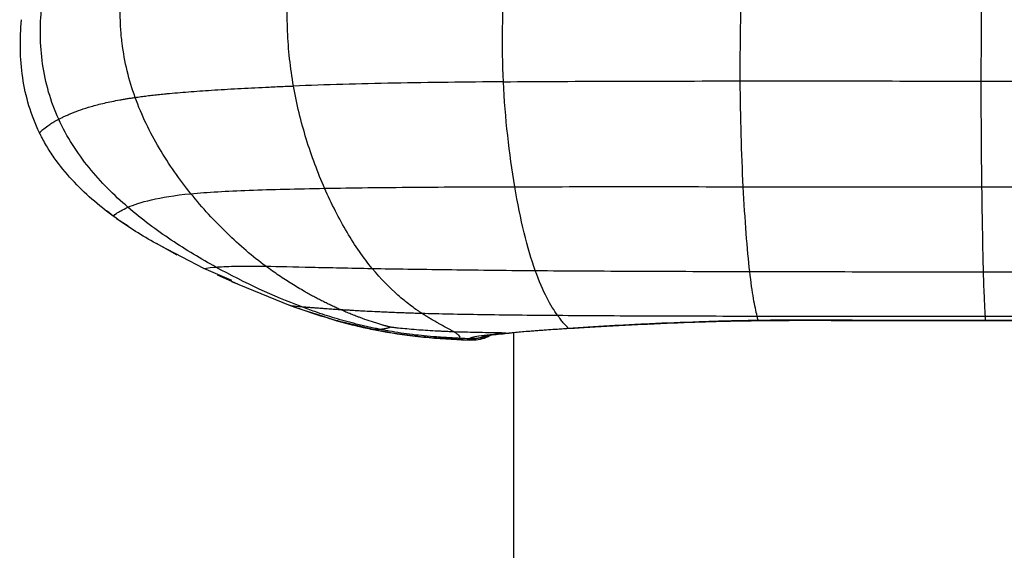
# Paper-space layout '_Right' of a CAD drawing. Header units: millimetres. Extents: x -152 to 619, y 0 to 682.
# Tile 3 of 10: x -93 to 24, y 395 to 458. Entities that reach past the tile are written whole.
import ezdxf

# ---------------------------------------------------------------- set-up
doc = ezdxf.new("R2010")
doc.units = ezdxf.units.MM

psp = doc.layouts.new('_Right')

# ---------------------------------------------------------------- linework, layer by layer
at = {"color": 7, "linetype": 'Continuous', "lineweight": 25}
for p, q in [((-81.58, 435.03), (-82.32, 435.62)), ((-81.18, 434.74), (-79.81, 433.88)), ((-76.15, 431.61), (-76.82, 431.95)), ((-76.5, 431.81), (-74.02, 430.42)), ((-70.8, 428.81), (-75.97, 431.51)), ((-67.47, 427.39), (-70.8, 428.81)), ((-69.23, 428.07), (-66.82, 427)), ((-67.53, 427.29), (-60.56, 424.43)), ((-60.71, 424.49), (-60.56, 424.43)), ((-56.84, 423.2), (-59.02, 423.88)), ((-4.91, 422.68), (-4.8, 422.66)), ((0.98, 422.71), (0.98, 422.67)), ((22.11, 423.15), (48.17, 423.15)), ((22.14, 422.69), (22.14, 422.67)), ((-50.83, 421.59), (-54.13, 422.4)), ((-27.49, 421.72), (-27.03, 421.74)), ((-39.18, 420.32), (-40.75, 420.39)), ((-40.74, 420.39), (-40.73, 420.39)), ((-34.91, 421.15), (-34.24, 421.19)), ((-34, 421.21), (-34, 5))]:
    psp.add_line(p, q, dxfattribs=at)
at = {"color": 7, "linetype": 'Continuous', "lineweight": 25, "flags": 128}
for points in [[(22.14, 422.69), (32.14, 422.69), (40.15, 422.69), (40.82, 422.69), (48.17, 422.69)], [(22.14, 422.64), (27.34, 422.64), (48.17, 422.64)]]:
    psp.add_lwpolyline(points, dxfattribs=at)
at = {"color": 7, "linetype": 'Continuous', "lineweight": 25}
for points, knots in [([(-35.19, 450.99), (-35.29, 453.13), (-35.32, 455.26), (-35.27, 459.49), (-35.19, 461.58), (-35.06, 463.63)], [0, 0, 0, 0, 0.5, 0.5, 1, 1, 1, 1]), ([(-7.04, 451.09), (-7.05, 453.22), (-7.03, 455.34), (-6.96, 459.55), (-6.9, 461.62), (-6.83, 463.66)], [0, 0, 0, 0, 0.5, 0.5, 1, 1, 1, 1]), ([(21.62, 451.07), (21.62, 453.21), (21.63, 455.34), (21.66, 459.55), (21.68, 461.63), (21.7, 463.67)], [0, 0, 0, 0, 0.5, 0.5, 1, 1, 1, 1]), ([(-60.16, 450.48), (-60.53, 452.63), (-60.77, 454.82), (-60.9, 458.09), (-60.91, 459.18), (-60.88, 460.8), (-60.86, 461.34), (-60.81, 462.14), (-60.79, 462.55), (-60.76, 463.01), (-60.74, 463.25), (-60.73, 463.36), (-60.72, 463.42), (-60.72, 463.45), (-60.72, 463.46), (-60.72, 463.47), (-60.72, 463.48)], [0, 0, 0, 0, 0.5, 0.5, 0.75, 0.75, 0.875, 0.875, 0.9375, 0.96875, 0.984375, 0.992187, 0.996094, 0.998047, 0.998047, 1, 1, 1, 1]), ([(-78.98, 449.13), (-79.35, 450.15), (-79.67, 451.2), (-80.19, 453.35), (-80.39, 454.46), (-80.6, 456.15), (-80.66, 456.72), (-80.73, 457.85), (-80.75, 458.42), (-80.76, 459.55), (-80.75, 460.12), (-80.71, 460.97), (-80.69, 461.4), (-80.66, 461.83), (-80.63, 462.11), (-80.62, 462.26), (-80.6, 462.4)], [0, 0, 0, 0, 0.25, 0.25, 0.5, 0.5, 0.625, 0.625, 0.75, 0.75, 0.875, 0.875, 0.9375, 0.96875, 0.96875, 1, 1, 1, 1]), ([(-88.07, 446.54), (-88.55, 447.59), (-88.95, 448.68), (-89.58, 450.87), (-89.82, 451.99), (-90.3, 455.35), (-90.32, 457.62), (-90.1, 459.87)], [0, 0, 0, 0, 0.25, 0.25, 0.5, 0.5, 1, 1, 1, 1]), ([(-90.35, 444.92), (-90.86, 445.97), (-91.28, 447.05), (-91.94, 449.24), (-92.18, 450.36), (-92.68, 453.75), (-92.71, 456.05), (-92.5, 458.36)], [0, 0, 0, 0, 0.25, 0.25, 0.5, 0.5, 1, 1, 1, 1]), ([(-35.19, 450.99), (-39.65, 450.95), (-43.98, 450.9), (-50.25, 450.78), (-52.3, 450.74), (-56.31, 450.62), (-58.26, 450.56), (-60.16, 450.48)], [0, 0, 0, 0, 0.5, 0.5, 0.75, 0.75, 1, 1, 1, 1]), ([(-35.19, 450.99), (-30.74, 451.03), (-26.11, 451.05), (-16.68, 451.08), (-11.87, 451.08), (-7.04, 451.09)], [0, 0, 0, 0, 0.5, 0.5, 1, 1, 1, 1]), ([(-33.85, 438.52), (-34.18, 440.47), (-34.46, 442.52), (-34.92, 446.71), (-35.09, 448.85), (-35.19, 450.99)], [0, 0, 0, 0, 0.5, 0.5, 1, 1, 1, 1]), ([(-7.04, 451.09), (-2.2, 451.09), (2.65, 451.09), (12.25, 451.08), (17, 451.08), (21.62, 451.07)], [0, 0, 0, 0, 0.5, 0.5, 1, 1, 1, 1]), ([(-6.68, 438.53), (-6.78, 440.5), (-6.86, 442.58), (-6.99, 446.8), (-7.02, 448.95), (-7.04, 451.09)], [0, 0, 0, 0, 0.5, 0.5, 1, 1, 1, 1]), ([(21.7, 438.5), (21.67, 440.48), (21.65, 442.55), (21.62, 446.78), (21.62, 448.94), (21.62, 451.07)], [0, 0, 0, 0, 0.5, 0.5, 1, 1, 1, 1]), ([(-78.98, 449.13), (-78.87, 449.15), (-78.64, 449.18), (-78.3, 449.23), (-77.94, 449.27), (-77.58, 449.32), (-77.22, 449.36), (-76.84, 449.4), (-76.46, 449.45), (-76.08, 449.49), (-75.69, 449.53), (-75.29, 449.57), (-74.22, 449.67), (-72.39, 449.82), (-69.54, 450.02), (-66.43, 450.2), (-63.88, 450.33), (-62.09, 450.41), (-61.13, 450.45), (-60.48, 450.47), (-60.16, 450.48)], [0, 0, 0, 0, 0.027272, 0.054299, 0.081088, 0.107647, 0.133983, 0.160105, 0.186019, 0.211735, 0.237258, 0.262597, 0.287758, 0.437241, 0.581952, 0.731676, 0.879003, 0.919393, 0.959718, 1, 1, 1, 1]), ([(-56.45, 438.34), (-57.27, 440.2), (-58.01, 442.16), (-59.26, 446.23), (-59.78, 448.34), (-60.16, 450.48)], [0, 0, 0, 0, 0.5, 0.5, 1, 1, 1, 1]), ([(-88.07, 446.54), (-88.02, 446.57), (-87.91, 446.63), (-87.73, 446.72), (-87.54, 446.81), (-87.35, 446.9), (-87.15, 446.99), (-86.94, 447.08), (-86.73, 447.18), (-86.26, 447.37), (-85.48, 447.66), (-84.22, 448.06), (-82.71, 448.46), (-81.34, 448.75), (-80.37, 448.92), (-79.93, 448.99), (-79.46, 449.06), (-79.14, 449.11), (-78.98, 449.13)], [0, 0, 0, 0, 0.037237, 0.074226, 0.110959, 0.147431, 0.183635, 0.219564, 0.255214, 0.290579, 0.439624, 0.582894, 0.734797, 0.879146, 0.909882, 0.940265, 0.970303, 1, 1, 1, 1]), ([(-72.36, 437.7), (-73.71, 439.38), (-74.98, 441.18), (-77.23, 444.99), (-78.21, 447), (-78.98, 449.13)], [0, 0, 0, 0, 0.5, 0.5, 1, 1, 1, 1]), ([(-89.84, 445.4), (-89.67, 445.54), (-89.43, 445.72), (-89, 446.01), (-88.83, 446.11), (-88.57, 446.27), (-88.43, 446.35), (-88.25, 446.44), (-88.17, 446.49), (-88.12, 446.52), (-88.1, 446.53), (-88.09, 446.53), (-88.08, 446.54), (-88.07, 446.54)], [0, 0, 0, 0, 0.5, 0.5, 0.75, 0.75, 0.875, 0.9375, 0.96875, 0.984375, 0.992188, 0.992188, 1, 1, 1, 1]), ([(-79.84, 436.09), (-81.49, 437.52), (-83.06, 439.07), (-85.17, 441.67), (-85.83, 442.58), (-87.04, 444.49), (-87.59, 445.49), (-88.07, 446.54)], [0, 0, 0, 0, 0.5, 0.5, 0.75, 0.75, 1, 1, 1, 1]), ([(-89.84, 445.4), (-90.03, 445.25), (-90.15, 445.13), (-90.27, 445.01), (-90.3, 444.97), (-90.33, 444.94), (-90.34, 444.93), (-90.35, 444.92), (-90.35, 444.92), (-90.35, 444.92)], [0, 0, 0, 0, 0.5, 0.5, 0.75, 0.75, 0.875, 0.875, 1, 1, 1, 1]), ([(-81.58, 435.03), (-83.32, 436.3), (-84.99, 437.73), (-87.24, 440.17), (-87.95, 441.04), (-88.93, 442.43), (-89.24, 442.91), (-89.67, 443.64), (-89.82, 443.89), (-90.02, 444.28), (-90.12, 444.47), (-90.24, 444.69), (-90.29, 444.81), (-90.32, 444.86), (-90.33, 444.89), (-90.34, 444.91), (-90.35, 444.92), (-90.35, 444.92)], [0, 0, 0, 0, 0.5, 0.5, 0.75, 0.75, 0.875, 0.875, 0.9375, 0.9375, 0.96875, 0.984375, 0.992187, 0.996094, 0.998047, 0.998047, 1, 1, 1, 1]), ([(-72.36, 437.7), (-70.42, 437.89), (-68.1, 438.01), (-62.76, 438.21), (-59.74, 438.28), (-56.45, 438.34)], [0, 0, 0, 0, 0.5, 0.5, 1, 1, 1, 1]), ([(-56.45, 438.34), (-53.17, 438.4), (-49.61, 438.44), (-42.05, 438.5), (-38.05, 438.52), (-33.85, 438.52)], [0, 0, 0, 0, 0.5, 0.5, 1, 1, 1, 1]), ([(-50.8, 428.82), (-51.83, 430.08), (-52.84, 431.53), (-54.74, 434.73), (-55.64, 436.49), (-56.45, 438.34)], [0, 0, 0, 0, 0.5, 0.5, 1, 1, 1, 1]), ([(-33.85, 438.52), (-29.65, 438.53), (-25.23, 438.54), (-16.12, 438.54), (-11.42, 438.53), (-6.68, 438.53)], [0, 0, 0, 0, 0.5, 0.5, 1, 1, 1, 1]), ([(-31.41, 428.57), (-31.87, 429.86), (-32.32, 431.38), (-33.14, 434.74), (-33.52, 436.58), (-33.85, 438.52)], [0, 0, 0, 0, 0.5, 0.5, 1, 1, 1, 1]), ([(-5.91, 428.46), (-6.05, 429.75), (-6.2, 431.29), (-6.46, 434.69), (-6.58, 436.56), (-6.68, 438.53)], [0, 0, 0, 0, 0.5, 0.5, 1, 1, 1, 1]), ([(21.89, 428.43), (21.85, 429.73), (21.82, 431.26), (21.75, 434.66), (21.72, 436.53), (21.7, 438.5)], [0, 0, 0, 0, 0.5, 0.5, 1, 1, 1, 1]), ([(-79.84, 436.09), (-79.17, 436.38), (-78.26, 436.69), (-75.82, 437.26), (-74.29, 437.51), (-72.36, 437.7)], [0, 0, 0, 0, 0.5, 0.5, 1, 1, 1, 1]), ([(-63.45, 429.08), (-65.01, 430.24), (-66.56, 431.56), (-69.55, 434.44), (-71, 436.02), (-72.36, 437.7)], [0, 0, 0, 0, 0.5, 0.5, 1, 1, 1, 1]), ([(-81.58, 435.03), (-81.58, 435.03), (-81.48, 435.15), (-80.94, 435.54), (-80.51, 435.8), (-79.84, 436.09)], [0, 0, 0, 0, 0.5, 0.5, 1, 1, 1, 1]), ([(-69.39, 428.99), (-71.14, 429.95), (-72.93, 431.02), (-76.45, 433.37), (-78.19, 434.67), (-79.84, 436.09)], [0, 0, 0, 0, 0.5, 0.5, 1, 1, 1, 1]), ([(-69.39, 428.99), (-68.85, 429.03), (-68.13, 429.06), (-66.18, 429.1), (-64.97, 429.11), (-63.45, 429.08)], [0, 0, 0, 0, 0.5, 0.5, 1, 1, 1, 1]), ([(-63.45, 429.08), (-61.92, 429.06), (-60.1, 429.02), (-55.88, 428.92), (-53.48, 428.87), (-50.8, 428.82)], [0, 0, 0, 0, 0.5, 0.5, 1, 1, 1, 1]), ([(-54.62, 423.95), (-54.79, 424.02), (-55.12, 424.17), (-55.63, 424.41), (-56.15, 424.66), (-56.68, 424.92), (-57.21, 425.19), (-57.75, 425.47), (-58.3, 425.77), (-58.91, 426.12), (-59.6, 426.52), (-60.35, 426.98), (-61.12, 427.46), (-61.89, 427.97), (-62.66, 428.51), (-63.18, 428.89), (-63.45, 429.08)], [0, 0, 0, 0, 0.058531, 0.117914, 0.178064, 0.238913, 0.300393, 0.362436, 0.424976, 0.487947, 0.572485, 0.657529, 0.742935, 0.828567, 0.914296, 1, 1, 1, 1]), ([(-50.8, 428.82), (-48.12, 428.77), (-45.17, 428.73), (-38.71, 428.64), (-35.21, 428.6), (-31.41, 428.57)], [0, 0, 0, 0, 0.5, 0.5, 1, 1, 1, 1]), ([(-44.93, 423.51), (-44.94, 423.52), (-44.95, 423.52), (-44.98, 423.54), (-45.02, 423.57), (-45.12, 423.63), (-45.31, 423.77), (-45.48, 423.88), (-45.82, 424.12), (-46.06, 424.29), (-46.76, 424.83), (-47.25, 425.22), (-48.74, 426.53), (-49.77, 427.57), (-50.8, 428.82)], [0, 0, 0, 0, 0.007812, 0.007812, 0.015625, 0.03125, 0.0625, 0.125, 0.125, 0.25, 0.25, 0.5, 0.5, 1, 1, 1, 1]), ([(-31.41, 428.57), (-27.62, 428.54), (-23.53, 428.52), (-14.96, 428.48), (-10.48, 428.47), (-5.91, 428.46)], [0, 0, 0, 0, 0.5, 0.5, 1, 1, 1, 1]), ([(-28.76, 423.26), (-29.16, 423.82), (-29.59, 424.5), (-30.49, 426.24), (-30.95, 427.28), (-31.41, 428.57)], [0, 0, 0, 0, 0.5, 0.5, 1, 1, 1, 1]), ([(-5.91, 428.46), (-1.28, 428.45), (3.36, 428.44), (12.62, 428.43), (17.25, 428.43), (21.89, 428.43)], [0, 0, 0, 0, 0.5, 0.5, 1, 1, 1, 1]), ([(-5.03, 423.17), (-5.17, 423.72), (-5.31, 424.4), (-5.61, 426.12), (-5.76, 427.16), (-5.91, 428.46)], [0, 0, 0, 0, 0.5, 0.5, 1, 1, 1, 1]), ([(21.89, 428.43), (25.08, 428.43), (28.27, 428.43), (31.46, 428.42), (34.24, 428.42), (37.02, 428.42), (39.8, 428.42), (42.58, 428.42), (45.36, 428.42), (48.14, 428.42)], [0, 0, 0, 0, 0.00957444, 0.00957444, 0.00957444, 0.01791283, 0.01791283, 0.01791283, 0.02625121, 0.02625121, 0.02625121, 0.02625121]), ([(22.11, 423.15), (22.07, 423.7), (22.04, 424.38), (21.96, 426.09), (21.92, 427.13), (21.89, 428.43)], [0, 0, 0, 0, 0.5, 0.5, 1, 1, 1, 1]), ([(-60.56, 424.43), (-59.94, 424.21), (-58.75, 423.78), (-57.47, 423.37), (-56.85, 423.17)], [0, 0, 0, 0, 0.512644, 1, 1, 1, 1]), ([(-60.5, 424.42), (-60.46, 424.42), (-60.36, 424.4), (-59.66, 424.33), (-59.26, 424.29)], [0, 0, 0, 0, 0.439494, 1, 1, 1, 1]), ([(-59.26, 424.29), (-59.21, 424.29), (-59.12, 424.28), (-58.97, 424.26), (-58.82, 424.25), (-58.65, 424.24), (-58.4, 424.22), (-58.03, 424.19), (-57.58, 424.15), (-57.18, 424.13), (-56.91, 424.11), (-56.67, 424.09), (-56.43, 424.07), (-56.15, 424.05), (-55.8, 424.03), (-55.43, 424), (-55.04, 423.98), (-54.76, 423.96), (-54.62, 423.95)], [0, 0, 0, 0, 0.055946, 0.111403, 0.166346, 0.220749, 0.274588, 0.40593, 0.534449, 0.599294, 0.65913, 0.697075, 0.730842, 0.786959, 0.84195, 0.895797, 0.948486, 1, 1, 1, 1]), ([(-49.96, 421.6), (-50.07, 421.62), (-50.3, 421.67), (-50.64, 421.74), (-50.98, 421.81), (-51.32, 421.89), (-51.67, 421.97), (-52.01, 422.05), (-52.36, 422.13), (-53.01, 422.3), (-53.98, 422.56), (-55.22, 422.91), (-56.43, 423.29), (-57.49, 423.65), (-58.44, 423.98), (-58.98, 424.19), (-59.26, 424.29)], [0, 0, 0, 0, 0.032561, 0.065507, 0.09885, 0.132602, 0.166773, 0.20137, 0.236396, 0.271857, 0.403608, 0.541003, 0.672331, 0.808053, 0.903105, 1, 1, 1, 1]), ([(-54.62, 423.95), (-54.55, 423.95), (-54.42, 423.94), (-54.21, 423.92), (-53.99, 423.91), (-53.77, 423.9), (-53.44, 423.88), (-52.98, 423.85), (-52.36, 423.81), (-51.55, 423.77), (-50.66, 423.72), (-49.41, 423.67), (-48.3, 423.62), (-47.19, 423.58), (-46.46, 423.55), (-45.71, 423.53), (-45.19, 423.51), (-44.93, 423.51)], [0, 0, 0, 0, 0.0329366, 0.0655035, 0.0977147, 0.129584, 0.1611256, 0.2383895, 0.3144626, 0.3926182, 0.5189151, 0.5974896, 0.759536, 0.8193139, 0.8792249, 0.9394083, 1, 1, 1, 1]), ([(-52.44, 423.05), (-52.53, 423.09), (-52.73, 423.17), (-53.12, 423.32), (-53.62, 423.52), (-54.15, 423.74), (-54.48, 423.89), (-54.62, 423.95)], [0, 0, 0, 0, 0.134272, 0.270489, 0.540663, 0.810211, 1, 1, 1, 1]), ([(-57.92, 423.56), (-57.15, 423.3), (-54.81, 422.49), (-52.39, 421.94), (-50.76, 421.58)], [0, 0, 0, 0, 0.328739, 1, 1, 1, 1]), ([(-54.13, 422.4), (-54.39, 422.46), (-55.3, 422.68), (-56.19, 422.98), (-56.84, 423.2)], [0, 0, 0, 0, 0.27762, 1, 1, 1, 1]), ([(-48.65, 421.85), (-48.68, 421.86), (-48.74, 421.87), (-48.83, 421.89), (-48.92, 421.92), (-49.02, 421.95), (-49.13, 421.98), (-49.25, 422.01), (-49.37, 422.04), (-49.5, 422.08), (-49.75, 422.15), (-50.13, 422.27), (-50.8, 422.48), (-51.45, 422.7), (-52.05, 422.91), (-52.31, 423.01), (-52.44, 423.05)], [0, 0, 0, 0, 0.021493, 0.045192, 0.070922, 0.098499, 0.127814, 0.158851, 0.191603, 0.226002, 0.261919, 0.389878, 0.530096, 0.799374, 0.898574, 1, 1, 1, 1]), ([(-44.93, 423.51), (-42.82, 423.45), (-40.46, 423.4), (-35.11, 423.32), (-32.12, 423.28), (-28.76, 423.26)], [0, 0, 0, 0, 0.5, 0.5, 1, 1, 1, 1]), ([(-41.07, 421.28), (-41.11, 421.31), (-41.18, 421.35), (-41.3, 421.42), (-41.43, 421.49), (-41.57, 421.57), (-41.73, 421.65), (-41.93, 421.76), (-42.22, 421.91), (-42.56, 422.1), (-42.87, 422.27), (-43.12, 422.41), (-43.38, 422.56), (-43.7, 422.74), (-44.08, 422.97), (-44.5, 423.22), (-44.78, 423.41), (-44.93, 423.51)], [0, 0, 0, 0, 0.049072, 0.098308, 0.147703, 0.19725, 0.246946, 0.296785, 0.387384, 0.494423, 0.56757, 0.619903, 0.672477, 0.746171, 0.830587, 0.915206, 1, 1, 1, 1]), ([(-28.76, 423.26), (-25.39, 423.23), (-21.66, 423.21), (-13.67, 423.18), (-9.42, 423.17), (-5.03, 423.17)], [0, 0, 0, 0, 0.5, 0.5, 1, 1, 1, 1]), ([(-27.49, 421.72), (-27.67, 421.91), (-27.86, 422.13), (-28.18, 422.5), (-28.29, 422.64), (-28.46, 422.86), (-28.55, 422.97), (-28.65, 423.11), (-28.7, 423.18), (-28.73, 423.22), (-28.74, 423.24), (-28.75, 423.25), (-28.75, 423.25), (-28.76, 423.26)], [0, 0, 0, 0, 0.5, 0.5, 0.75, 0.75, 0.875, 0.9375, 0.96875, 0.984375, 0.992187, 0.992187, 1, 1, 1, 1]), ([(-27.49, 421.72), (-27.11, 421.75), (-26.72, 421.77), (-25.93, 421.82), (-25.53, 421.85), (-24.31, 421.93), (-23.46, 421.98), (-21.72, 422.08), (-20.83, 422.12), (-19, 422.22), (-18.06, 422.27), (-15.18, 422.4), (-13.2, 422.47), (-10.13, 422.57), (-9.1, 422.6), (-7.54, 422.63), (-7.02, 422.65), (-5.96, 422.66), (-5.43, 422.67), (-4.91, 422.68)], [0, 0, 0, 0, 0.0625, 0.0625, 0.125, 0.125, 0.25, 0.25, 0.375, 0.375, 0.5, 0.5, 0.75, 0.75, 0.875, 0.875, 0.9375, 0.9375, 1, 1, 1, 1]), ([(-27.03, 421.72), (-26.66, 421.75), (-25.48, 421.83), (-23.26, 421.96), (-20.38, 422.11), (-17.32, 422.26), (-14.11, 422.4), (-10.77, 422.51), (-7.66, 422.59), (-5.65, 422.62), (-4.8, 422.63)], [0, 0, 0, 0, 0.062865, 0.2007, 0.339681, 0.479369, 0.618384, 0.758603, 0.899015, 1, 1, 1, 1]), ([(-4.8, 422.63), (-4.59, 422.63), (-3.28, 422.65), (-1.34, 422.66), (0.38, 422.66), (0.98, 422.66)], [0, 0, 0, 0, 0.108555, 0.689621, 1, 1, 1, 1]), ([(0.98, 422.67), (2.85, 422.66), (9.9, 422.64), (16.95, 422.64), (22.14, 422.65)], [0, 0, 0, 0, 0.264546, 1, 1, 1, 1]), ([(-54.32, 422.43), (-53.73, 422.27), (-52.56, 421.97), (-51.35, 421.71), (-50.76, 421.58)], [0, 0, 0, 0, 0.507486, 1, 1, 1, 1]), ([(-50.86, 421.6), (-49.25, 421.3), (-45.9, 420.69), (-42.5, 420.49), (-40.74, 420.39)], [0, 0, 0, 0, 0.481338, 1, 1, 1, 1]), ([(-40.75, 420.39), (-40.78, 420.39), (-40.81, 420.39), (-40.86, 420.39), (-40.95, 420.4), (-41.16, 420.41), (-41.56, 420.43), (-41.9, 420.45), (-42.58, 420.49), (-43.02, 420.52), (-44.33, 420.63), (-45.17, 420.71), (-47.65, 421), (-49.24, 421.26), (-50.83, 421.59)], [0, 0, 0, 0, 0.007813, 0.007813, 0.015625, 0.03125, 0.0625, 0.125, 0.125, 0.25, 0.25, 0.5, 0.5, 1, 1, 1, 1]), ([(-50.76, 421.59), (-50.72, 421.58), (-50.62, 421.57), (-50.19, 421.59), (-49.96, 421.6)], [0, 0, 0, 0, 0.434832, 1, 1, 1, 1]), ([(-49.96, 421.6), (-49.9, 421.6), (-49.79, 421.61), (-49.55, 421.64), (-49.31, 421.68), (-49.09, 421.73), (-48.95, 421.76), (-48.86, 421.79), (-48.79, 421.81), (-48.75, 421.82), (-48.71, 421.83), (-48.69, 421.84), (-48.66, 421.85), (-48.65, 421.85)], [0, 0, 0, 0, 0.150113, 0.295151, 0.590733, 0.694888, 0.791549, 0.877916, 0.906658, 0.933323, 0.95782, 0.980101, 1, 1, 1, 1]), ([(-40.4, 420.51), (-40.64, 420.53), (-41.11, 420.55), (-41.8, 420.59), (-42.49, 420.63), (-43.42, 420.7), (-44.59, 420.8), (-46.01, 420.95), (-47.4, 421.14), (-48.52, 421.33), (-49.37, 421.48), (-49.76, 421.56), (-49.96, 421.6)], [0, 0, 0, 0, 0.074198, 0.146522, 0.217135, 0.286202, 0.435798, 0.580484, 0.72623, 0.871831, 0.935498, 1, 1, 1, 1]), ([(-41.07, 421.28), (-41.27, 421.29), (-41.65, 421.31), (-42.22, 421.33), (-42.77, 421.36), (-43.52, 421.39), (-44.44, 421.45), (-45.57, 421.53), (-46.64, 421.62), (-47.44, 421.71), (-47.95, 421.76), (-48.21, 421.79), (-48.44, 421.82), (-48.58, 421.84), (-48.65, 421.85)], [0, 0, 0, 0, 0.074928, 0.147562, 0.218136, 0.286831, 0.437502, 0.578874, 0.733142, 0.866643, 0.905505, 0.940848, 0.972451, 1, 1, 1, 1]), ([(-34.91, 421.15), (-33.94, 421.24), (-32.84, 421.33), (-30.35, 421.52), (-28.98, 421.62), (-27.49, 421.72)], [0, 0, 0, 0, 0.5, 0.5, 1, 1, 1, 1]), ([(-34.24, 421.19), (-34.14, 421.2), (-33.6, 421.25), (-32.38, 421.36), (-31.12, 421.46), (-30.5, 421.51)], [0, 0, 0, 0, 0.1020889, 0.5512564, 1, 1, 1, 1]), ([(-30.34, 421.52), (-29.66, 421.57), (-28.64, 421.64), (-27.45, 421.71), (-27.05, 421.73)], [0, 0, 0, 0, 0.660932, 1, 1, 1, 1]), ([(-34.91, 421.15), (-35.08, 421.15), (-35.77, 421.16), (-36.95, 421.18), (-38.4, 421.21), (-39.77, 421.24), (-40.65, 421.27), (-41.07, 421.28)], [0, 0, 0, 0, 0.083122, 0.331421, 0.566293, 0.788816, 1, 1, 1, 1]), ([(-40.76, 421.08), (-40.78, 421.1), (-40.83, 421.13), (-40.91, 421.19), (-40.99, 421.24), (-41.05, 421.27), (-41.07, 421.28)], [0, 0, 0, 0, 0.269939, 0.539913, 0.809918, 1, 1, 1, 1]), ([(-40.4, 420.51), (-40.35, 420.56), (-40.34, 420.63), (-40.41, 420.77), (-40.45, 420.82), (-40.52, 420.89), (-40.52, 420.9), (-40.54, 420.91), (-40.55, 420.92), (-40.58, 420.94), (-40.65, 420.99), (-40.71, 421.05), (-40.76, 421.08)], [0, 0, 0, 0, 0.5, 0.5, 0.75, 0.75, 0.78125, 0.78125, 0.8125, 0.8125, 0.875, 1, 1, 1, 1]), ([(-40.74, 420.39), (-40.61, 420.38), (-40.37, 420.37), (-40.11, 420.36), (-39.98, 420.35)], [0, 0, 0, 0, 0.498554, 1, 1, 1, 1]), ([(-40.71, 420.39), (-40.68, 420.39), (-40.61, 420.39), (-40.48, 420.47), (-40.4, 420.51)], [0, 0, 0, 0, 0.42682, 1, 1, 1, 1]), ([(-40.37, 420.37), (-40.24, 420.37), (-39.84, 420.35), (-39.44, 420.33), (-39.18, 420.32)], [0, 0, 0, 0, 0.347938, 1, 1, 1, 1]), ([(-39.19, 420.53), (-39.2, 420.57), (-39.1, 420.61), (-38.74, 420.7), (-38.47, 420.75), (-37.74, 420.85), (-37.29, 420.91), (-36.49, 421), (-36.2, 421.03), (-35.74, 421.07), (-35.5, 421.1), (-35.25, 421.12), (-35.08, 421.14), (-35, 421.14), (-34.91, 421.15)], [0, 0, 0, 0, 0.25, 0.25, 0.5, 0.5, 0.75, 0.75, 0.875, 0.875, 0.9375, 0.96875, 0.96875, 1, 1, 1, 1]), ([(-39.19, 420.47), (-38.86, 420.48), (-38.19, 420.49), (-37.47, 420.66), (-37.12, 420.84), (-37.08, 420.86)], [0, 0, 0, 0, 0.46296, 0.925919, 1, 1, 1, 1]), ([(-39.19, 420.53), (-38.86, 420.53), (-38.26, 420.53), (-37.7, 420.71), (-37.46, 420.79)], [0, 0, 0, 0, 0.568428, 1, 1, 1, 1]), ([(-39.19, 420.47), (-39.19, 420.47), (-39.19, 420.47), (-39.19, 420.47), (-39.19, 420.48), (-39.19, 420.51), (-39.19, 420.53)], [-0.00000006, -0.00000006, -0.00000006, -0.00000006, 0, 0, 0, 0.002843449, 0.002843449, 0.002843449, 0.002843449]), ([(-39.18, 420.32), (-39.18, 420.32), (-39.18, 420.33), (-39.18, 420.36), (-39.19, 420.37), (-39.19, 420.41), (-39.19, 420.44), (-39.19, 420.47)], [0, 0, 0, 0, 0.5, 0.5, 0.75, 0.75, 1, 1, 1, 1]), ([(-39.18, 420.32), (-38.85, 420.33), (-38.18, 420.35), (-37.36, 420.55), (-36.92, 420.79), (-36.78, 420.87)], [0, 0, 0, 0, 0.402871, 0.805742, 1, 1, 1, 1]), ([(-37.52, 420.79), (-37.5, 420.8), (-37.45, 420.81), (-37.01, 420.87), (-36.33, 420.96), (-35.4, 421.06), (-34.61, 421.13), (-34.29, 421.16)], [0, 0, 0, 0, 0.153976, 0.311779, 0.554479, 0.817119, 1, 1, 1, 1])]:
    psp.add_open_spline(points, degree=3, knots=knots, dxfattribs=at)
for points in [[(21.62, 451.07), (30.85, 451.07), (39.6, 451.06), (48.1, 451.06)], [(-6.68, 438.53), (2.81, 438.52), (12.5, 438.51), (21.7, 438.5)], [(21.7, 438.5), (30.89, 438.49), (39.62, 438.49), (48.11, 438.49)], [(-76.82, 431.95), (-78.43, 432.88), (-80.04, 433.9), (-81.58, 435.03)], [(-70.8, 428.81), (-70.8, 428.81), (-70.47, 428.9), (-69.39, 428.99)], [(-59.26, 424.29), (-62.49, 425.5), (-65.9, 427.06), (-69.39, 428.99)], [(-59.02, 423.88), (-59.54, 424.06), (-60.06, 424.24), (-60.57, 424.43)], [(-5.03, 423.17), (3.76, 423.15), (13.12, 423.15), (22.11, 423.15)], [(-4.91, 422.68), (-4.95, 422.83), (-4.99, 422.99), (-5.03, 423.17)], [(-4.91, 422.68), (-2.96, 422.71), (-0.99, 422.72), (0.98, 422.71)], [(0.98, 422.71), (8.03, 422.69), (15.09, 422.69), (22.14, 422.69)], [(22.14, 422.69), (22.13, 422.83), (22.12, 422.99), (22.11, 423.15)], [(-39.19, 420.47), (-39.6, 420.48), (-40, 420.5), (-40.4, 420.51)]]:
    psp.add_open_spline(points, degree=3, dxfattribs=at)

doc.saveas('drawing.dxf')
